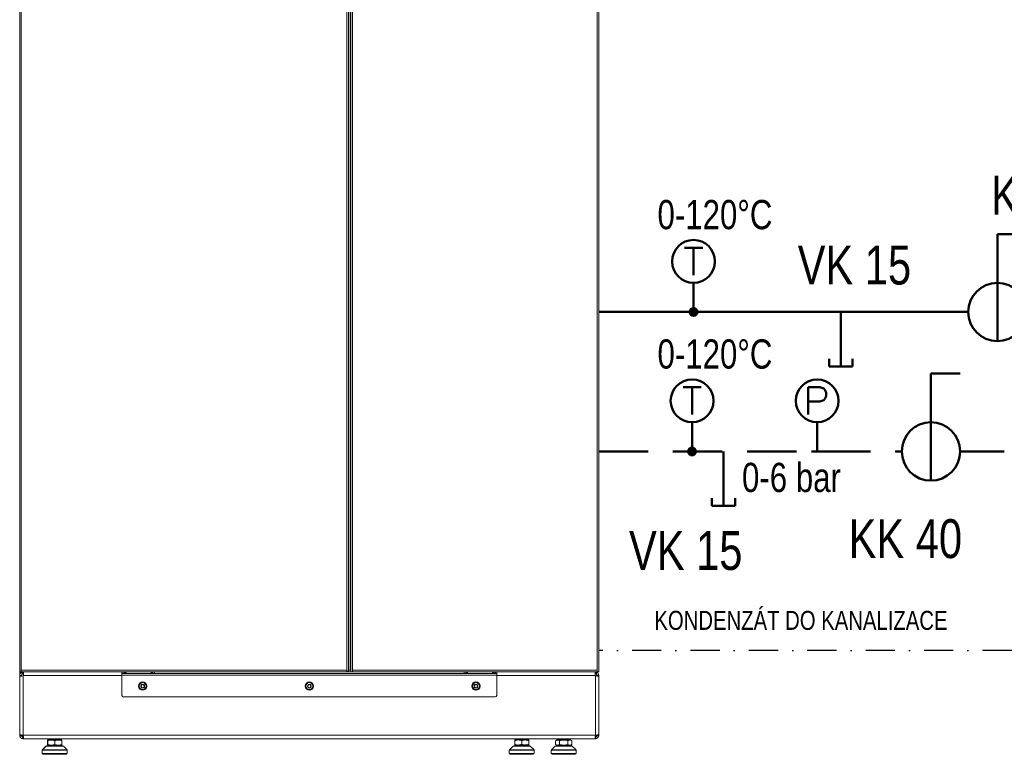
# Model space of a CAD drawing. Header units: millimetres. Extents: x -41968 to 54113, y -9946 to 101810.
# Tile 110 of 171: x -583 to 1947, y 30053 to 31940. Entities that reach past the tile are written whole.
import ezdxf
from ezdxf.enums import TextEntityAlignment as Align

# ---------------------------------------------------------------- set-up
doc = ezdxf.new("R2010")
doc.units = ezdxf.units.MM
doc.linetypes.add('DASHDOT', pattern=[1, 0.5, -0.25, 0, -0.25])
doc.linetypes.add('DASHED', pattern=[19.05, 12.7, -6.35])
for name, color, linetype in [('4', 3, 'Continuous'), ('UT-armatury-popis', 7, 'Continuous'), ('UT-komin', 2, 'Continuous')]:
    doc.layers.add(name, color=color, linetype=linetype)
for name, color, linetype, lineweight in [('CERNA', 7, 'Continuous', 15), ('UT-armatury', 2, 'Continuous', 50), ('UT-potrubi_privodni', 3, 'Continuous', 50), ('UT-potrubi_zpetne', 3, 'DASHED', 50), ('UT-texty_male', 2, 'Continuous', 18)]:
    doc.layers.add(name, color=color, linetype=linetype, lineweight=lineweight)
doc.styles.get("Standard").update_dxf_attribs({"font": 'ic-simplex.shx', "width": 0.8})

# ---------------------------------------------------------------- blocks, each defined once
blk = doc.blocks.new('CONDENSINOX_50_2')
at = {"layer": 'CERNA'}
for points in [[(-743.8, 3773.7), (-743.8, 211.1)], [(743.7, 211.1), (743.7, 3773.7)], [(-740.1, 3769.5), (-740.1, 215.4)], [(96.1, 215.4), (96.1, 3769.5)], [(100.4, 3769.5), (100.4, 213.2)], [(104.7, 3769.5), (104.7, 215.4)], [(106.8, 211.1), (106.8, 3769.5)], [(111.1, 3769.5), (111.1, 215.4)], [(740.1, 215.4), (740.1, 3769.5)], [(-742.7, 206.6), (-744.1, 206.6)], [(-744.1, 48.2), (-744.1, 206.6)], [(100.4, 211.1), (-743.8, 211.1)], [(-743.8, 202.5), (-739.5, 202.5)], [(-743.8, 202.5), (-739.5, 202.5)], [(-743.8, 202.5), (-743.8, 48.4)], [(-739.7, 210.9), (-742.6, 210.9)], [(96.1, 215.4), (-740.1, 215.4)], [(-740.1, 215.4), (-740.1, 211.1)], [(-739.7, 210.9), (-738.3, 210.9)], [(-739.4, 210.3), (-739.6, 210)], [(-739.5, 202.5), (-739.5, 202.5)], [(-737.3, 206.2), (-739.4, 210)], [(-738.3, 210.5), (-736.7, 206.5)], [(-736.3, 206.6), (-737.4, 210.8)], [(-736.3, 206.6), (-736.4, 206.6), (-736.6, 206.6), (-736.8, 206.5)], [(-735.2, 210.8), (-735.8, 210.4)], [(-735.7, 210.5), (-735.5, 206.8)], [(-735.5, 206.8), (-735.5, 206.5)], [(-735.2, 206.2), (-735.5, 206.5)], [(-735.2, 210), (-735.2, 210.8)], [(-735.2, 206.2), (-735.2, 210)], [(-481.6, 202.5), (-735.2, 202.5)], [(-735.2, 202.5), (-735.2, 46.3)], [(-481.6, 206.8), (-481.6, 211.1)], [(-475.1, 206.8), (-481.6, 206.8)], [(-481.6, 206.8), (-481.6, 203.1)], [(481.6, 203.2), (-481.6, 203.2)], [(-481.6, 203.2), (-481.6, 151.1)], [(-478.4, 206.8), (-478.4, 211.1)], [(-475.1, 206.8), (-475.1, 211.1)], [(-475.1, 206.8), (-402.4, 206.8)], [(-473, 211.1), (-473, 206.8)], [(-470.9, 211.1), (-470.9, 207.5)], [(-406.7, 211.1), (-406.7, 207.5)], [(-404.5, 206.8), (-404.5, 211.1)], [(-402.4, 211.1), (-402.4, 206.8)], [(-402.4, 206.8), (402.4, 206.8)], [(-398.1, 211.1), (-398.1, 206.8)], [(96.1, 211.1), (96.1, 215.4)], [(96.1, 213.2), (100.4, 213.2)], [(104.7, 215.4), (100.4, 215.4)], [(100.4, 211.1), (100.4, 213.2)], [(100.4, 211.1), (106.8, 211.1)], [(104.7, 215.4), (106.8, 215.4)], [(106.8, 211.1), (113, 211.1)], [(111.1, 215.4), (111.1, 211.1)], [(740.1, 215.4), (111.1, 215.4)], [(111.1, 211.1), (113, 211.1)], [(743.7, 211.1), (113, 211.1)], [(398.1, 206.8), (398.1, 211.1)], [(402.4, 206.8), (402.4, 211.1)], [(402.4, 206.8), (475.1, 206.8)], [(404.5, 211.1), (404.5, 206.8)], [(406.6, 211.1), (406.6, 207.5)], [(470.9, 211.1), (470.9, 207.5)], [(473, 206.8), (473, 211.1)], [(475.1, 211.1), (475.1, 206.8)], [(481.6, 206.8), (475.1, 206.8)], [(478.3, 206.8), (478.3, 211.1)], [(481.6, 206.8), (481.6, 211.1)], [(481.6, 206.8), (481.6, 203.1)], [(481.6, 151.1), (481.6, 203.1)], [(735.2, 202.5), (481.6, 202.5)], [(735.2, 210.8), (735.8, 210.4)], [(735.2, 210), (735.2, 210.8)], [(735.2, 210), (735.2, 206.2)], [(735.2, 206.2), (735.5, 206.5)], [(735.2, 202.5), (735.2, 46.3)], [(735.7, 210.5), (735.5, 206.5)], [(736.3, 206.6), (737.4, 210.8)], [(736.3, 206.6), (736.4, 206.6), (736.6, 206.6), (736.7, 206.5)], [(738.3, 210.5), (736.7, 206.5)], [(739.4, 210), (737.3, 206.2)], [(738.5, 200.5), (738.5, 205.2)], [(739.5, 202.5), (739.5, 202.5)], [(743.7, 202.5), (739.5, 202.5)], [(743.7, 202.5), (739.5, 202.5)], [(740.1, 211.1), (740.1, 215.4)], [(743.7, 202.5), (743.7, 48.4)], [(739, 200.4), (739.5, 200.3)], [(-477.3, 146.9), (477.3, 146.9)], [(-744.1, 48.2), (-743.7, 48.2)], [(-743.5, 48.4), (-743.7, 48.4)], [(-739.3, 48.4), (-743.5, 48.4)], [(-739.3, 47.3), (-743.5, 46.3)], [(-739, 49), (-739.5, 49.2)], [(-739.3, 48.4), (-739.4, 48.1)], [(-737.1, 48.2), (-739.4, 48.2)], [(-737.4, 40.1), (-736.3, 44.3)], [(737.3, 48.4), (-737.3, 48.4)], [(-735.5, 39.7), (-735.5, 39.9)], [(-735.5, 39.7), (-671, 39.7)], [(-735.2, 44.1), (-735.2, 44.3)], [(-735.2, 40.1), (-735.2, 44.1)], [(-735.2, 39.8), (-735.2, 40.1)], [(-735.2, 39.8), (735.2, 39.8)], [(-673, 36), (-672.1, 36)], [(-673, 36), (-673, 23.2)], [(-672.1, 34.7), (-673, 34.4)], [(-672.1, 36.2), (-635.7, 36.2)], [(-672.1, 36.2), (-672.1, 23.4)], [(-671.9, 37.1), (-671.9, 39.7)], [(-671.9, 37.1), (-670.8, 37.1)], [(-671.9, 37.1), (-671, 36.2)], [(-671, 37.3), (-671, 39.9)], [(-671, 37.3), (-636.7, 37.3)], [(-671, 37.3), (-669.9, 36.2)], [(-653.9, 25), (-653.9, 34.6)], [(-636.7, 37.3), (-637.8, 36.2)], [(-636.7, 37.3), (-636.7, 39.9)], [(-636.7, 39.7), (-620, 39.7)], [(-635.7, 23.4), (-635.7, 36.2)], [(-620, 39.7), (-620, 39.8)], [(-620, 39.7), (-528.3, 39.7)], [(-618.9, 39.7), (-618.9, 39.8)], [(-550.4, 39.7), (-618.9, 39.7)], [(-546.7, 39.7), (-546.7, 39.8)], [(-530.1, 39.8), (-530.1, 39.7)], [(-528.3, 39.8), (-528.3, 39.7)], [(-528.3, 39.7), (-495.3, 39.7)], [(-495.3, 39.7), (-495.3, 39.8)], [(-27.2, 39.8), (-495.2, 39.7)], [(527.7, 36.4), (527.7, 23.5)], [(527.7, 36.4), (564.1, 36.4)], [(528.8, 37.4), (528.8, 39.9)], [(528.8, 37.4), (529.9, 36.4)], [(528.8, 37.4), (556.6, 37.4)], [(545.9, 25.2), (545.9, 34.8)], [(556.6, 37.5), (563.1, 37.5)], [(563.1, 37.5), (562, 36.4)], [(563.1, 37.5), (563.1, 39.9)], [(564.1, 23.5), (564.1, 36.4)], [(635.7, 36.2), (632.8, 34.6)], [(632.8, 25), (632.8, 34.6)], [(635.7, 36.2), (672, 36.2)], [(636.7, 37.3), (636.7, 39.9)], [(637.8, 36.2), (636.7, 37.3)], [(636.7, 37.3), (671, 37.3)], [(638.1, 36.2), (637.8, 36.2)], [(643.3, 34.6), (643.3, 25)], [(664.3, 25), (664.3, 34.6)], [(669.9, 36.2), (669.6, 36.2)], [(669.9, 36.2), (671, 37.3)], [(671, 37.3), (671, 39.9)], [(672, 36.2), (674.9, 34.6)], [(672.2, 35.8), (672, 35.9)], [(674.9, 25), (674.9, 34.6)], [(735.2, 40.1), (735.2, 44.3)], [(735.2, 39.8), (735.2, 40.1)], [(737.4, 40.1), (736.3, 44.3)], [(738.5, 48.6), (737.8, 48.6)], [(738.5, 48.6), (738.5, 48.9)], [(739.2, 48.6), (738.5, 48.6)], [(739.3, 48.4), (739.4, 48.1)], [(743.5, 48.4), (739.3, 48.4)], [(743.5, 46.3), (739.3, 47.4)], [(743.5, 48.4), (743.7, 48.4)], [(-686.9, 9.7), (-686, 9.7)], [(-683.7, 1.3), (-686.9, 1.3)], [(-686.8, 1.3), (-686.8, 9.7)], [(-676.6, 20.6), (-686.4, 10.8)], [(-684.2, 10.8), (-686.4, 10.8)], [(-686, 9.9), (-621.8, 9.9)], [(-686, 1.4), (-686, 9.9)], [(-621.8, 1.4), (-686, 1.4)], [(-675.7, 20.8), (-685.5, 11)], [(-622.2, 11), (-685.5, 11)], [(-683.1, 10.8), (-684.2, 10.8)], [(-682.8, 1.3), (-683.7, 1.3)], [(-676.6, 20.6), (-675.9, 20.6)], [(-675.7, 20.8), (-632, 20.8)], [(-675.5, 21.1), (-673.9, 21.1)], [(-674.6, 21.2), (-633.1, 21.2)], [(-658.1, 23.2), (-672.9, 23.2)], [(-635.7, 23.4), (-672.1, 23.4)], [(-659, 21.2), (-659, 23.2)], [(-658.1, 21.2), (-658.1, 23.4)], [(-649.6, 21.2), (-649.6, 23.4)], [(-645.7, 23.2), (-649.6, 23.2)], [(-644.8, 23.2), (-645.6, 23.2)], [(-636.6, 23.2), (-644.8, 23.2)], [(-636.6, 23.2), (-636.6, 23.4)], [(-632, 20.8), (-622.2, 11)], [(-622.6, 1.3), (-624.9, 1.3)], [(-623.1, 10.8), (-624.6, 10.8)], [(-623.3, 11), (-623.1, 10.8)], [(-622.6, 1.3), (-622.6, 1.4)], [(-621.8, 1.4), (-621.8, 9.9)], [(513.8, 1.6), (513.8, 10)], [(513.8, 10), (574.8, 10)], [(578, 1.6), (513.8, 1.6)], [(524.1, 20.9), (514.3, 11.2)], [(577.6, 11.2), (514.3, 11.2)], [(524.1, 20.9), (565.6, 20.9)], [(525.2, 21.4), (545.9, 21.4)], [(555, 23.5), (527.8, 23.5)], [(541.7, 21.4), (541.7, 23.5)], [(545.9, 21.4), (550.8, 21.4)], [(550.2, 21.4), (550.2, 23.5)], [(550.8, 21.4), (566.7, 21.4)], [(564.1, 23.5), (555, 23.5)], [(576.5, 0), (556.7, 0)], [(565.6, 20.9), (567.8, 20.9)], [(567.8, 20.9), (577.6, 11.2)], [(574.9, 10), (578.1, 10)], [(578, 1.6), (578, 10)], [(621.7, 1.4), (621.7, 9.9)], [(621.7, 9.9), (686, 9.9)], [(686, 1.4), (621.8, 1.4)], [(632, 20.8), (622.2, 11)], [(685.5, 11), (622.2, 11)], [(632, 20.8), (675.7, 20.8)], [(635.7, 23.4), (632.8, 25)], [(633.1, 21.2), (674.6, 21.2)], [(672, 23.4), (635.7, 23.4)], [(649.6, 21.2), (649.6, 23.4)], [(658.1, 21.2), (658.1, 23.4)], [(672, 23.4), (674.9, 25)], [(675.7, 20.8), (685.5, 11)], [(686, 1.4), (686, 9.9)], [(-664.6, -0.3), (-685.2, -0.3)], [(-623.4, -0.2), (-684.4, -0.2)], [(-654.7, -0.3), (-664.6, -0.3)], [(-653.9, -0.3), (-654.7, -0.3)], [(-644.3, -0.3), (-653.9, -0.3)], [(-643.2, -0.3), (-644.3, -0.3)], [(-624.3, -0.3), (-643.2, -0.3)], [(545.9, 0), (515.5, 0)], [(556.4, 0), (545.9, 0)], [(556.7, 0), (556.4, 0)], [(684.3, -0.2), (623.4, -0.2)]]:
    blk.add_lwpolyline(points, dxfattribs=at)
for points, knots in [([(-744.1, 206.6), (-744.1, 207.6), (-744, 208.5), (-743.6, 209.4), (-743.3, 210.1), (-742.9, 210.7), (-742.3, 210.8)], [0, 0, 0, 0, 1, 1, 1, 2, 2, 2, 2]), ([(-743.8, 202.5), (-743.8, 201.8), (-743.6, 201.1), (-743.2, 200.6), (-742.7, 200.1), (-741.9, 200), (-741.2, 200)], [0, 0, 0, 0, 1, 1, 1, 2, 2, 2, 2]), ([(-739.5, 202.5), (-739.5, 202.3), (-739.5, 202), (-739.5, 201.8), (-739.4, 201.3), (-739.4, 200.7), (-739, 200.4)], [0, 0, 0, 0, 1, 1, 1, 2, 2, 2, 2]), ([(-738.3, 210.9), (-738.6, 210.9), (-738.9, 210.7), (-739.1, 210.6), (-739.2, 210.5), (-739.3, 210.4), (-739.4, 210.3)], [0, 0, 0, 0, 1, 1, 1, 2, 2, 2, 2]), ([(-736.7, 206.5), (-736.8, 206.5), (-736.9, 206.4), (-737, 206.4), (-737.1, 206.3), (-737.2, 206.3), (-737.3, 206.2)], [0, 0, 0, 0, 1, 1, 1, 2, 2, 2, 2]), ([(-734.2, 206.8), (-734.2, 207.1), (-734.2, 207.5), (-734.3, 207.8), (-734.4, 208.6), (-734.7, 209.4), (-735.2, 210)], [0, 0, 0, 0, 1, 1, 1, 2, 2, 2, 2]), ([(-473, 206.8), (-473, 206.8), (-472, 206.8), (-472, 206.8), (-471.8, 206.8), (-471.6, 206.8), (-471.3, 206.9), (-471.2, 206.9), (-471.1, 207), (-471, 207.1), (-470.9, 207.2), (-470.9, 207.4), (-470.9, 207.5)], [0, 0, 0, 0, 1, 1, 1, 2, 2, 2, 3, 3, 3, 4, 4, 4, 4]), ([(-404.5, 206.8), (-404.5, 206.8), (-405.5, 206.8), (-405.5, 206.8), (-405.7, 206.8), (-406, 206.8), (-406.2, 206.9), (-406.3, 206.9), (-406.5, 207), (-406.5, 207.1), (-406.6, 207.2), (-406.7, 207.4), (-406.7, 207.5)], [0, 0, 0, 0, 1, 1, 1, 2, 2, 2, 3, 3, 3, 4, 4, 4, 4]), ([(404.5, 206.8), (404.5, 206.8), (405.5, 206.8), (405.5, 206.8), (405.7, 206.8), (406, 206.8), (406.2, 206.9), (406.3, 206.9), (406.5, 207), (406.5, 207.1), (406.6, 207.2), (406.6, 207.4), (406.6, 207.5)], [0, 0, 0, 0, 1, 1, 1, 2, 2, 2, 3, 3, 3, 4, 4, 4, 4]), ([(473, 206.8), (473, 206.8), (472, 206.8), (472, 206.8), (471.8, 206.8), (471.5, 206.8), (471.3, 206.9), (471.2, 206.9), (471, 207), (471, 207.1), (470.9, 207.2), (470.9, 207.4), (470.9, 207.5)], [0, 0, 0, 0, 1, 1, 1, 2, 2, 2, 3, 3, 3, 4, 4, 4, 4]), ([(734.2, 206.8), (734.2, 207.1), (734.2, 207.5), (734.3, 207.8), (734.4, 208.6), (734.6, 209.4), (735.2, 210)], [0, 0, 0, 0, 1, 1, 1, 2, 2, 2, 2]), ([(736.7, 206.5), (736.8, 206.5), (736.9, 206.4), (737, 206.4), (737.1, 206.3), (737.2, 206.3), (737.3, 206.2)], [0, 0, 0, 0, 1, 1, 1, 2, 2, 2, 2]), ([(739.5, 202.5), (739.5, 202.3), (739.5, 202), (739.5, 201.8), (739.4, 201.3), (739.4, 200.7), (739, 200.4)], [0, 0, 0, 0, 1, 1, 1, 2, 2, 2, 2]), ([(743.7, 202.5), (743.7, 201.8), (743.6, 201.1), (743.2, 200.6), (742.7, 200.1), (741.9, 200), (741.2, 200)], [0, 0, 0, 0, 1, 1, 1, 2, 2, 2, 2]), ([(-438.8, 174.7), (-438.8, 180.6), (-434, 185.4), (-428.1, 185.4), (-422.2, 185.4), (-417.4, 180.6), (-417.4, 174.7), (-417.4, 168.8), (-422.2, 164), (-428.1, 164), (-434, 164), (-438.8, 168.8), (-438.8, 174.7)], [0, 0, 0, 0, 1, 1, 1, 2, 2, 2, 3, 3, 3, 4, 4, 4, 4]), ([(-437, 174.7), (-437, 179.6), (-433, 183.7), (-428.1, 183.7), (-423.1, 183.7), (-419.1, 179.6), (-419.1, 174.7), (-419.1, 169.7), (-423.1, 165.7), (-428.1, 165.7), (-433, 165.7), (-437, 169.7), (-437, 174.7)], [0, 0, 0, 0, 1, 1, 1, 2, 2, 2, 3, 3, 3, 4, 4, 4, 4]), ([(-429.5, 178.8), (-429.8, 179.1), (-430.4, 179.1), (-430.7, 178.7), (-430.9, 178.5), (-430.9, 178.3), (-430.9, 178)], [0, 0, 0, 0, 1, 1, 1, 2, 2, 2, 2]), ([(-425.3, 178), (-425.2, 178.4), (-425.4, 178.9), (-425.9, 179), (-426.1, 179), (-426.4, 178.9), (-426.6, 178.8)], [0, 0, 0, 0, 1, 1, 1, 2, 2, 2, 2]), ([(-10.7, 174.7), (-10.7, 180.6), (-5.9, 185.4), (0, 185.4), (5.9, 185.4), (10.7, 180.6), (10.7, 174.7), (10.7, 168.8), (5.9, 164), (0, 164), (-5.9, 164), (-10.7, 168.8), (-10.7, 174.7)], [0, 0, 0, 0, 1, 1, 1, 2, 2, 2, 3, 3, 3, 4, 4, 4, 4]), ([(-9, 174.7), (-9, 179.6), (-5, 183.7), (0, 183.7), (5, 183.7), (9, 179.6), (9, 174.7), (9, 169.7), (5, 165.7), (0, 165.7), (-5, 165.7), (-9, 169.7), (-9, 174.7)], [0, 0, 0, 0, 1, 1, 1, 2, 2, 2, 3, 3, 3, 4, 4, 4, 4]), ([(-1.5, 178.8), (-1.8, 179.1), (-2.3, 179.1), (-2.6, 178.7), (-2.8, 178.5), (-2.9, 178.3), (-2.8, 178)], [0, 0, 0, 0, 1, 1, 1, 2, 2, 2, 2]), ([(2.8, 178), (2.9, 178.4), (2.6, 178.9), (2.2, 179), (1.9, 179), (1.7, 178.9), (1.5, 178.8)], [0, 0, 0, 0, 1, 1, 1, 2, 2, 2, 2]), ([(417.4, 174.7), (417.4, 180.6), (422.1, 185.4), (428, 185.4), (434, 185.4), (438.8, 180.6), (438.8, 174.7), (438.8, 168.8), (434, 164), (428, 164), (422.1, 164), (417.4, 168.8), (417.4, 174.7)], [0, 0, 0, 0, 1, 1, 1, 2, 2, 2, 3, 3, 3, 4, 4, 4, 4]), ([(419.1, 174.7), (419.1, 179.6), (423.1, 183.7), (428, 183.7), (433, 183.7), (437, 179.6), (437, 174.7), (437, 169.7), (433, 165.7), (428, 165.7), (423.1, 165.7), (419.1, 169.7), (419.1, 174.7)], [0, 0, 0, 0, 1, 1, 1, 2, 2, 2, 3, 3, 3, 4, 4, 4, 4]), ([(426.6, 178.8), (426.3, 179.1), (425.8, 179.1), (425.4, 178.7), (425.3, 178.5), (425.2, 178.3), (425.3, 178)], [0, 0, 0, 0, 1, 1, 1, 2, 2, 2, 2]), ([(430.9, 178), (431, 178.4), (430.7, 178.9), (430.3, 179), (430, 179), (429.7, 178.9), (429.5, 178.8)], [0, 0, 0, 0, 1, 1, 1, 2, 2, 2, 2]), ([(-432.3, 175.5), (-432.8, 175.3), (-433, 174.9), (-432.9, 174.4), (-432.8, 174.2), (-432.6, 174), (-432.3, 173.9)], [0, 0, 0, 0, 1, 1, 1, 2, 2, 2, 2]), ([(-430.9, 171.4), (-431, 170.9), (-430.7, 170.5), (-430.3, 170.4), (-430, 170.3), (-429.7, 170.4), (-429.5, 170.6)], [0, 0, 0, 0, 1, 1, 1, 2, 2, 2, 2]), ([(-426.6, 170.6), (-426.3, 170.3), (-425.8, 170.3), (-425.5, 170.6), (-425.3, 170.8), (-425.2, 171.1), (-425.3, 171.4)], [0, 0, 0, 0, 1, 1, 1, 2, 2, 2, 2]), ([(-423.8, 173.9), (-423.4, 174), (-423.1, 174.5), (-423.2, 174.9), (-423.3, 175.2), (-423.5, 175.4), (-423.8, 175.5)], [0, 0, 0, 0, 1, 1, 1, 2, 2, 2, 2]), ([(-4.3, 175.5), (-4.7, 175.3), (-4.9, 174.9), (-4.8, 174.4), (-4.8, 174.2), (-4.5, 174), (-4.3, 173.9)], [0, 0, 0, 0, 1, 1, 1, 2, 2, 2, 2]), ([(-2.8, 171.4), (-2.9, 170.9), (-2.7, 170.5), (-2.2, 170.4), (-2, 170.3), (-1.7, 170.4), (-1.5, 170.6)], [0, 0, 0, 0, 1, 1, 1, 2, 2, 2, 2]), ([(1.5, 170.6), (1.8, 170.3), (2.3, 170.3), (2.6, 170.6), (2.8, 170.8), (2.8, 171.1), (2.8, 171.4)], [0, 0, 0, 0, 1, 1, 1, 2, 2, 2, 2]), ([(4.3, 173.9), (4.7, 174), (4.9, 174.5), (4.8, 174.9), (4.7, 175.2), (4.5, 175.4), (4.3, 175.5)], [0, 0, 0, 0, 1, 1, 1, 2, 2, 2, 2]), ([(423.8, 175.5), (423.3, 175.3), (423.1, 174.9), (423.2, 174.4), (423.3, 174.2), (423.5, 174), (423.8, 173.9)], [0, 0, 0, 0, 1, 1, 1, 2, 2, 2, 2]), ([(425.2, 171.4), (425.1, 170.9), (425.4, 170.5), (425.8, 170.4), (426.1, 170.3), (426.4, 170.4), (426.6, 170.6)], [0, 0, 0, 0, 1, 1, 1, 2, 2, 2, 2]), ([(429.5, 170.6), (429.8, 170.3), (430.3, 170.3), (430.7, 170.6), (430.8, 170.8), (430.9, 171.1), (430.8, 171.4)], [0, 0, 0, 0, 1, 1, 1, 2, 2, 2, 2]), ([(432.3, 173.9), (432.7, 174), (433, 174.5), (432.9, 174.9), (432.8, 175.2), (432.6, 175.4), (432.3, 175.5)], [0, 0, 0, 0, 1, 1, 1, 2, 2, 2, 2]), ([(-743.5, 48.3), (-743.6, 48.2), (-743.6, 48.1), (-743.6, 47.9), (-743.7, 47.4), (-743.6, 46.8), (-743.5, 46.3)], [0, 0, 0, 0, 1, 1, 1, 2, 2, 2, 2]), ([(-737.5, 39.9), (-738.9, 40.3), (-740.3, 41.1), (-741.4, 42.2), (-742.5, 43.3), (-743.3, 44.7), (-743.7, 46.2)], [0, 0, 0, 0, 1, 1, 1, 2, 2, 2, 2]), ([(-741.2, 49.4), (-741.5, 49.4), (-741.8, 49.4), (-742, 49.3), (-742.6, 49.2), (-743.2, 48.9), (-743.5, 48.4)], [0, 0, 0, 0, 1, 1, 1, 2, 2, 2, 2]), ([(-735.2, 40.1), (-735, 40.2), (-734.9, 40.3), (-734.8, 40.5), (-734.3, 41), (-734.2, 41.7), (-734.2, 42.4)], [0, 0, 0, 0, 1, 1, 1, 2, 2, 2, 2]), ([(638.1, 36.2), (638.5, 36.2), (639, 36.2), (639.4, 36.1), (640.8, 35.9), (642.1, 35.3), (643.3, 34.6)], [0, 0, 0, 0, 1, 1, 1, 2, 2, 2, 2]), ([(664.3, 34.6), (664.8, 34.8), (665.2, 35.1), (665.6, 35.3), (666.9, 35.8), (668.2, 36.2), (669.6, 36.2)], [0, 0, 0, 0, 1, 1, 1, 2, 2, 2, 2]), ([(735.2, 40.1), (735, 40.2), (734.8, 40.3), (734.7, 40.5), (734.3, 41), (734.2, 41.7), (734.2, 42.4)], [0, 0, 0, 0, 1, 1, 1, 2, 2, 2, 2]), ([(741.2, 49.4), (741.5, 49.4), (741.8, 49.4), (742, 49.3), (742.6, 49.2), (743.2, 48.9), (743.5, 48.4)], [0, 0, 0, 0, 1, 1, 1, 2, 2, 2, 2]), ([(743.5, 48.3), (743.5, 48.2), (743.6, 48.1), (743.6, 47.9), (743.7, 47.4), (743.6, 46.8), (743.5, 46.3)], [0, 0, 0, 0, 1, 1, 1, 2, 2, 2, 2]), ([(638.1, 23.4), (637.6, 23.4), (637.2, 23.4), (636.8, 23.5), (635.4, 23.7), (634.1, 24.3), (632.8, 25)], [0, 0, 0, 0, 1, 1, 1, 2, 2, 2, 2]), ([(643.3, 25), (642.9, 24.8), (642.5, 24.5), (642, 24.3), (640.8, 23.7), (639.5, 23.4), (638.1, 23.4)], [0, 0, 0, 0, 1, 1, 1, 2, 2, 2, 2]), ([(669.6, 23.4), (669.1, 23.4), (668.7, 23.4), (668.3, 23.5), (666.9, 23.7), (665.6, 24.3), (664.4, 25)], [0, 0, 0, 0, 1, 1, 1, 2, 2, 2, 2]), ([(674.9, 25), (674.4, 24.8), (674, 24.5), (673.6, 24.3), (672.3, 23.7), (671, 23.4), (669.6, 23.4)], [0, 0, 0, 0, 1, 1, 1, 2, 2, 2, 2])]:
    blk.add_open_spline(points, degree=3, knots=knots, dxfattribs=at)
for points in [[(-739.4, 210), (-742.1, 208.5), (-743.8, 205.6), (-743.8, 202.5)], [(-739.6, 210), (-739.6, 209.9), (-739.7, 209.8), (-739.7, 209.8)], [(-737.3, 206.2), (-738.6, 205.5), (-739.5, 204.1), (-739.5, 202.5)], [(-738.3, 210.5), (-738.7, 210.3), (-739, 210.2), (-739.3, 209.9)], [(-739, 200.4), (-737.6, 200.8), (-736.2, 201.4), (-735.2, 202.5)], [(-737.4, 210.8), (-737.7, 210.7), (-738, 210.7), (-738.2, 210.4)], [(-735.5, 206.8), (-735.8, 206.8), (-736, 206.7), (-736.3, 206.6)], [(-735.2, 210), (-735.3, 210.1), (-735.6, 210.3), (-735.7, 210.4)], [(-734.3, 205.3), (-734.5, 205.7), (-734.8, 206.1), (-735.2, 206.2)], [(-735.2, 202.5), (-734.8, 203.4), (-734.5, 204.4), (-734.3, 205.3)], [(-734.3, 205.3), (-734.3, 205.8), (-734.2, 206.3), (-734.2, 206.8)], [(734.3, 205.3), (734.3, 205.8), (734.2, 206.3), (734.2, 206.8)], [(734.3, 205.3), (734.5, 205.7), (734.8, 206.1), (735.2, 206.2)], [(735.2, 202.5), (734.7, 203.4), (734.5, 204.4), (734.3, 205.3)], [(735.2, 210), (735.3, 210.1), (735.5, 210.3), (735.7, 210.4)], [(739, 200.4), (737.6, 200.8), (736.2, 201.4), (735.2, 202.5)], [(736.3, 206.6), (736, 206.7), (735.7, 206.8), (735.5, 206.8)], [(739.5, 202.5), (739.5, 204.1), (738.6, 205.5), (737.3, 206.3)], [(737.4, 210.8), (737.7, 210.7), (738, 210.6), (738.2, 210.4)], [(738.1, 211.1), (738.6, 210.9), (739.1, 210.5), (739.5, 210.1)], [(738.3, 210.5), (738.6, 210.3), (739, 210.2), (739.3, 209.9)], [(743.7, 202.5), (743.7, 205.6), (742.1, 208.5), (739.3, 210)], [(739.8, 209.7), (739.7, 209.8), (739.7, 209.9), (739.6, 210)], [(-741.2, 200), (-740.7, 200), (-740.1, 200.1), (-739.5, 200.2)], [(-739.5, 200.3), (-739.3, 200.3), (-739.2, 200.3), (-739, 200.4)], [(-430.6, 178.8), (-432, 178), (-432.8, 176.4), (-432.9, 174.8)], [(-432.3, 175.5), (-431.2, 175.8), (-430.6, 176.9), (-430.9, 178)], [(-425.8, 178.9), (-427.2, 179.7), (-428.9, 179.7), (-430.4, 178.9)], [(-429.5, 178.8), (-428.7, 178), (-427.4, 178), (-426.6, 178.8)], [(-423.2, 174.8), (-423.3, 176.4), (-424.1, 177.9), (-425.5, 178.8)], [(-425.3, 178), (-425.5, 176.9), (-424.9, 175.8), (-423.8, 175.5)], [(-2.5, 178.8), (-3.9, 178), (-4.8, 176.4), (-4.8, 174.8)], [(-4.3, 175.5), (-3.2, 175.8), (-2.5, 176.9), (-2.8, 178)], [(2.3, 178.9), (0.9, 179.7), (-0.9, 179.7), (-2.3, 178.9)], [(-1.5, 178.8), (-0.7, 178), (0.6, 178), (1.5, 178.8)], [(4.8, 174.8), (4.8, 176.4), (3.9, 177.9), (2.5, 178.8)], [(2.8, 178), (2.5, 176.9), (3.2, 175.8), (4.3, 175.5)], [(425.5, 178.8), (424.1, 178), (423.3, 176.4), (423.2, 174.8)], [(423.8, 175.5), (424.9, 175.8), (425.5, 176.9), (425.2, 178)], [(430.3, 178.9), (428.9, 179.7), (427.2, 179.7), (425.8, 178.9)], [(426.6, 178.8), (427.4, 178), (428.7, 178), (429.5, 178.8)], [(432.9, 174.8), (432.8, 176.4), (432, 177.9), (430.6, 178.8)], [(430.9, 178), (430.6, 176.9), (431.2, 175.8), (432.3, 175.5)], [(741.2, 200), (740.6, 200), (740, 200.1), (739.5, 200.2)], [(-432.9, 174.5), (-432.9, 172.9), (-432, 171.4), (-430.6, 170.6)], [(-430.9, 171.4), (-430.6, 172.5), (-431.3, 173.6), (-432.3, 173.9)], [(-430.4, 170.4), (-428.9, 169.7), (-427.2, 169.7), (-425.8, 170.4)], [(-426.6, 170.6), (-427.4, 171.4), (-428.7, 171.4), (-429.5, 170.6)], [(-425.5, 170.6), (-424.1, 171.4), (-423.3, 172.9), (-423.2, 174.5)], [(-423.8, 173.9), (-424.9, 173.6), (-425.5, 172.5), (-425.3, 171.4)], [(-4.8, 174.5), (-4.8, 172.9), (-3.9, 171.4), (-2.6, 170.6)], [(-2.8, 171.4), (-2.5, 172.5), (-3.2, 173.6), (-4.3, 173.9)], [(-2.3, 170.4), (-0.9, 169.7), (0.9, 169.7), (2.3, 170.4)], [(1.5, 170.6), (0.6, 171.4), (-0.6, 171.4), (-1.5, 170.6)], [(2.5, 170.6), (3.9, 171.4), (4.8, 172.9), (4.8, 174.5)], [(4.3, 173.9), (3.2, 173.6), (2.5, 172.5), (2.8, 171.4)], [(423.2, 174.5), (423.3, 172.9), (424.1, 171.4), (425.5, 170.6)], [(425.2, 171.4), (425.5, 172.5), (424.9, 173.6), (423.8, 173.9)], [(425.8, 170.4), (427.2, 169.7), (428.9, 169.7), (430.3, 170.4)], [(429.5, 170.6), (428.7, 171.4), (427.4, 171.4), (426.6, 170.6)], [(430.6, 170.6), (432, 171.4), (432.8, 172.9), (432.9, 174.5)], [(432.3, 173.9), (431.2, 173.6), (430.6, 172.5), (430.8, 171.4)], [(-481.6, 151.1), (-481.6, 148.8), (-479.7, 146.8), (-477.3, 146.8)], [(477.3, 146.9), (479.6, 146.9), (481.5, 148.8), (481.5, 151.1)], [(-744.1, 48.2), (-744.1, 47.6), (-743.9, 46.9), (-743.7, 46.3)], [(-743.8, 48.4), (-743.8, 43.7), (-739.9, 39.8), (-735.2, 39.8)], [(-739.5, 49.2), (-740.1, 49.3), (-740.7, 49.4), (-741.2, 49.4)], [(-739.4, 48.1), (-739.5, 47.9), (-739.4, 47.6), (-739.3, 47.4)], [(-739, 49), (-739.2, 48.9), (-739.3, 48.6), (-739.3, 48.4)], [(-739.3, 47.3), (-738.9, 45.4), (-737.1, 44.1), (-735.2, 44.1)], [(-737.3, 48.4), (-737.9, 48.7), (-738.5, 48.9), (-739, 49)], [(-737.5, 39.9), (-737.5, 39.9), (-737.4, 39.9), (-737.4, 39.9)], [(-737.4, 39.9), (-736.7, 39.7), (-736.1, 39.7), (-735.5, 39.7)], [(-735.2, 46.3), (-735.7, 47.1), (-736.5, 47.8), (-737.3, 48.4)], [(-734.6, 44.6), (-734.7, 45.2), (-734.9, 45.7), (-735.2, 46.3)], [(-735.2, 44.3), (-735, 44.3), (-734.7, 44.4), (-734.6, 44.6)], [(-733.7, 39.8), (-734.2, 39.8), (-734.7, 39.9), (-735.1, 40.1)], [(-734.4, 44.1), (-734.5, 44.3), (-734.5, 44.4), (-734.5, 44.6)], [(-734.2, 42.4), (-734.2, 42.9), (-734.3, 43.6), (-734.4, 44.1)], [(-672.1, 34.6), (-669.1, 35.5), (-666, 36.2), (-663, 36.2)], [(-663, 36.2), (-659.9, 36.2), (-656.8, 35.6), (-653.9, 34.6)], [(-653.9, 34.6), (-651, 35.5), (-647.9, 36.2), (-644.8, 36.2)], [(-644.8, 36.2), (-641.7, 36.2), (-638.6, 35.6), (-635.7, 34.6)], [(-550.4, 39.7), (-549.9, 39.7), (-549.5, 39.8), (-549.1, 39.8)], [(527.7, 34.7), (530.7, 35.7), (533.8, 36.4), (536.8, 36.4)], [(536.8, 36.4), (539.9, 36.4), (543, 35.7), (545.9, 34.8)], [(545.9, 34.8), (548.8, 35.7), (551.9, 36.4), (555, 36.4)], [(555, 36.4), (558.1, 36.4), (561.2, 35.7), (564.1, 34.8)], [(632.8, 34.6), (633.7, 35.1), (634.6, 35.5), (635.5, 35.8)], [(635.7, 35.9), (635.7, 35.8), (635.6, 35.8), (635.5, 35.8)], [(635.7, 35.9), (636.4, 36.1), (637.1, 36.2), (637.8, 36.2)], [(643.3, 34.6), (646.8, 35.6), (650.3, 36.2), (653.9, 36.2)], [(653.9, 36.2), (657.4, 36.2), (661, 35.6), (664.3, 34.6)], [(669.9, 36.2), (670.6, 36.2), (671.3, 36.1), (672, 35.9)], [(672.2, 35.8), (673.1, 35.5), (674, 35.1), (674.8, 34.6)], [(733.7, 39.8), (734.2, 39.8), (734.6, 39.9), (735.1, 40.1)], [(734.2, 42.4), (734.2, 42.9), (734.3, 43.6), (734.4, 44.1)], [(734.5, 44.6), (734.5, 44.4), (734.5, 44.3), (734.4, 44.1)], [(735.2, 46.3), (734.9, 45.7), (734.7, 45.2), (734.5, 44.6)], [(735.2, 44.3), (735, 44.3), (734.7, 44.4), (734.5, 44.6)], [(734.7, 44.9), (736.3, 45.7), (737.6, 47.1), (738.6, 48.6)], [(735.2, 46.3), (735.7, 47.1), (736.5, 47.8), (737.3, 48.4)], [(735.2, 44.1), (737.1, 44.1), (738.8, 45.5), (739.3, 47.4)], [(735.2, 39.8), (739.1, 39.8), (742.5, 42.5), (743.5, 46.3)], [(737.3, 48.4), (737.9, 48.7), (738.4, 48.9), (739, 49)], [(739.5, 49.2), (739.3, 49.1), (739.1, 49.1), (739, 49.1)], [(739, 49), (739.2, 48.9), (739.3, 48.6), (739.3, 48.4)], [(739.4, 48.1), (739.4, 47.9), (739.4, 47.6), (739.3, 47.4)], [(739.5, 49.2), (740, 49.3), (740.6, 49.4), (741.2, 49.4)], [(-685.2, -0.3), (-684.4, -0.3), (-683.6, 0.4), (-683.6, 1.3)], [(-684.4, -0.2), (-683.5, -0.2), (-682.8, 0.5), (-682.8, 1.4)], [(-683.7, 9.9), (-683.7, 10.2), (-683.9, 10.6), (-684.1, 10.8)], [(-682.8, 9.9), (-682.8, 10.3), (-682.9, 10.7), (-683.2, 11)], [(-674.6, 20.8), (-674.8, 21), (-675.2, 21.1), (-675.5, 21.1)], [(-673.5, 20.8), (-673.8, 21.1), (-674.2, 21.2), (-674.6, 21.2)], [(-672.9, 24.8), (-672.7, 24.8), (-672.4, 24.7), (-672.2, 24.6)], [(-663, 23.4), (-666.1, 23.4), (-669.1, 24), (-672.1, 25)], [(-666.5, 23.4), (-665.7, 23.3), (-664.7, 23.2), (-663.9, 23.2)], [(-663.9, 23.2), (-663.5, 23.2), (-663.2, 23.2), (-663, 23.2)], [(-653.9, 25), (-656.8, 24), (-659.9, 23.4), (-663, 23.4)], [(-663, 23.2), (-662.4, 23.2), (-661.8, 23.3), (-661.2, 23.4)], [(-644.8, 23.4), (-647.9, 23.4), (-650.9, 24), (-653.9, 25)], [(-648.3, 23.4), (-647.4, 23.3), (-646.5, 23.2), (-645.7, 23.2)], [(-645.7, 23.2), (-645.4, 23.2), (-645, 23.2), (-644.8, 23.2)], [(-635.7, 25), (-638.6, 24), (-641.7, 23.4), (-644.8, 23.4)], [(-644.8, 23.2), (-644.2, 23.2), (-643.6, 23.3), (-643, 23.3)], [(-633.1, 21.2), (-633.5, 21.2), (-633.9, 21.1), (-634.2, 20.8)], [(-624.5, 11), (-624.8, 10.7), (-625, 10.3), (-625, 9.9)], [(-625, 1.4), (-625, 0.5), (-624.3, -0.2), (-623.4, -0.2)], [(515.5, 0), (516.3, 0), (517, 0.7), (517, 1.6)], [(517.1, 10), (517.1, 10.5), (516.9, 10.9), (516.6, 11.2)], [(526.3, 20.9), (526, 21.2), (525.6, 21.4), (525.2, 21.4)], [(536.8, 23.5), (533.8, 23.5), (530.7, 24.2), (527.8, 25.1)], [(545.9, 25.2), (543, 24.2), (539.9, 23.5), (536.8, 23.5)], [(555, 23.5), (551.9, 23.5), (548.9, 24.2), (545.9, 25.2)], [(564.1, 25.2), (561.2, 24.2), (558.1, 23.6), (555, 23.6)], [(566.7, 21.4), (566.3, 21.4), (565.9, 21.2), (565.6, 20.9)], [(575.3, 11.2), (575, 10.9), (574.8, 10.5), (574.8, 10)], [(574.8, 1.6), (574.8, 0.7), (575.6, 0), (576.4, 0)], [(623.3, -0.2), (624.2, -0.2), (624.9, 0.5), (624.9, 1.4)], [(625, 9.9), (625, 10.3), (624.8, 10.7), (624.5, 11)], [(634.2, 20.8), (633.9, 21.1), (633.5, 21.2), (633.1, 21.2)], [(653.9, 23.4), (650.3, 23.4), (646.7, 24), (643.3, 25)], [(664.3, 25), (661, 24), (657.4, 23.4), (653.9, 23.4)], [(674.6, 21.2), (674.2, 21.2), (673.8, 21.1), (673.5, 20.8)], [(683.2, 11), (682.9, 10.7), (682.7, 10.3), (682.7, 9.9)], [(682.7, 1.4), (682.7, 0.5), (683.5, -0.2), (684.3, -0.2)], [(-624.9, -0.2), (-624.7, -0.3), (-624.5, -0.3), (-624.3, -0.3)]]:
    blk.add_open_spline(points, degree=3, dxfattribs=at)
blk = doc.blocks.new('*U35770')
at = {"color": 0, "linetype": 'ByBlock', "lineweight": -2, "ltscale": 10}
for p, q in [((37.5, 100), (75, 100)), ((37.5, -37.5), (37.5, 100))]:
    blk.add_line(p, q, dxfattribs=at)
blk.add_circle((37.5, 0), 37.5, dxfattribs=at)
blk = doc.blocks.new('*U35754')
at = {"color": 0, "linetype": 'ByBlock', "lineweight": -2}
for p, q in [((140, 30), (120, 30)), ((140, 30), (140, -30)), ((0, 0), (140, 0)), ((140, -30), (120, -30))]:
    blk.add_line(p, q, dxfattribs=at)
blk = doc.blocks.new('*U37930')
at = {"linetype": 'ByBlock', "lineweight": -2, "ltscale": 10}
blk.add_hatch(color=0, dxfattribs=at).paths.add_polyline_path([(10, 0, 1), (-10, 0, 1)])
at = {"color": 0, "linetype": 'ByBlock', "lineweight": -2, "ltscale": 10}
for p, q in [((-23.265396, 165.025872), (23.401304, 165.025872)), ((0.042945, 165.025872), (0.042945, 95.000813)), ((23.401304, 165.025872), (23.351286, 165.025872)), ((0, 75), (0, 10))]:
    blk.add_line(p, q, dxfattribs=at)
for centre, radius in [((0, 130), 55), ((0, 0), 10)]:
    blk.add_circle(centre, radius, dxfattribs=at)
blk = doc.blocks.new('*U37931')
at = {"linetype": 'ByBlock', "lineweight": -2, "ltscale": 10}
blk.add_hatch(color=0, dxfattribs=at).paths.add_polyline_path([(10, 0, 1), (-10, 0, 1)])
at = {"color": 0, "linetype": 'ByBlock', "lineweight": -2, "ltscale": 10}
for p, q in [((-23.265396, 165.025872), (23.401304, 165.025872)), ((0.042945, 165.025872), (0.042945, 95.000813)), ((23.401304, 165.025872), (23.351286, 165.025872)), ((0, 75), (0, 10))]:
    blk.add_line(p, q, dxfattribs=at)
for centre, radius in [((0, 130), 55), ((0, 0), 10)]:
    blk.add_circle(centre, radius, dxfattribs=at)
blk = doc.blocks.new('*U37929')
at = {"color": 0, "linetype": 'ByBlock', "lineweight": -2, "ltscale": 10}
for p, q in [((-23.265396, 164.988689), (6.745344, 164.988689)), ((-23.265396, 95.013648), (-23.265396, 164.988689)), ((6.745344, 164.988689), (16.698905, 161.687507)), ((16.698905, 161.687507), (20.050105, 158.336308)), ((20.050105, 158.336308), (23.401304, 151.683928)), ((-23.265396, 128.325569), (-23.315414, 128.325569)), ((6.745344, 128.325569), (-23.265396, 128.325569)), ((16.698905, 131.676768), (6.745344, 128.325569)), ((20.050105, 135.027967), (16.698905, 131.676768)), ((23.401304, 141.680348), (20.050105, 135.027967)), ((23.401304, 151.683928), (23.401304, 141.680348)), ((0, 75), (0, 0)), ((-15, 0), (15, 0))]:
    blk.add_line(p, q, dxfattribs=at)
blk.add_circle((0, 130), 55, dxfattribs=at)

msp = doc.modelspace()

# ---------------------------------------------------------------- linework, layer by layer
at = {"layer": 'UT-komin', "linetype": 'DASHDOT', "ltscale": 150}
msp.add_line((2116.014, 30320.15), (904.721, 30320.15), dxfattribs=at)
at = {"layer": 'UT-potrubi_privodni', "ltscale": 10}
msp.add_lwpolyline([(1853.894, 31189.465), (904.721, 31189.465)], dxfattribs=at)
at = {"layer": 'UT-potrubi_zpetne', "ltscale": 10}
for points in [[(904.721, 30831.271), (1683.25, 30831.271)], [(1833.25, 30831.271), (1946.795, 30831.271)]]:
    msp.add_lwpolyline(points, dxfattribs=at)

# ---------------------------------------------------------------- block references
at = {"layer": 'UT-armatury', "ltscale": 10}
for name, p, rotation in [('*U37930', (1148.35, 31189.465), 359.9999999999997), ('*U37931', (1144.497, 30831.271), 359.9999999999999), ('*U37929', (1465.98, 30831.271), 360)]:
    msp.add_blockref(name, p, dxfattribs=dict(at, rotation=rotation))
at = {"layer": 'UT-armatury', "ltscale": 10, "xscale": 2, "yscale": 2, "zscale": 2, "rotation": 360}
for p in [(1853.894, 31189.465), (1683.25, 30831.271)]:
    msp.add_blockref('*U35770', p, dxfattribs=at)
at = {"layer": 'UT-armatury', "rotation": 269.9999999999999}
for p in [(1526.617, 31189.465), (1225.58, 30831.271)]:
    msp.add_blockref('*U35754', p, dxfattribs=at)
at = {"layer": 'UT-potrubi_privodni', "ltscale": 10}
msp.add_blockref('CONDENSINOX_50_2', (160.977, 30053.626), dxfattribs=at)

# ---------------------------------------------------------------- texts
at = {"layer": '4', "color": 7, "width": 0.8}
msp.add_text('KONDENZÁT DO KANALIZACE', height=48.73853, dxfattribs=at).set_placement((1800.881, 30372.985), align=Align.RIGHT)
at = {"layer": 'UT-armatury-popis', "ltscale": 10, "char_height": 100, "width": 608.01876, "attachment_point": 5}
for s, insert in [('KK 40', (2058.556, 31488.955)), ('VK 15', (1561.654, 31309.4)), ('KK 40', (1692.641, 30606.557)), ('VK 15', (1128.207, 30576.213))]:
    msp.add_mtext(s, dxfattribs=dict(at, insert=insert))
at = {"layer": 'UT-texty_male', "ltscale": 10, "char_height": 75, "attachment_point": 1}
for insert in [(1055.602, 31477.177), (1055.602, 31119.119)]:
    msp.add_mtext('0-120°C', dxfattribs=dict(at, insert=insert))
at = {"layer": 'UT-texty_male', "ltscale": 10, "insert": (1272.814, 30802.038), "char_height": 75, "width": 402.56538, "attachment_point": 1}
msp.add_mtext('0-6 bar', dxfattribs=at)

doc.saveas('drawing.dxf')
